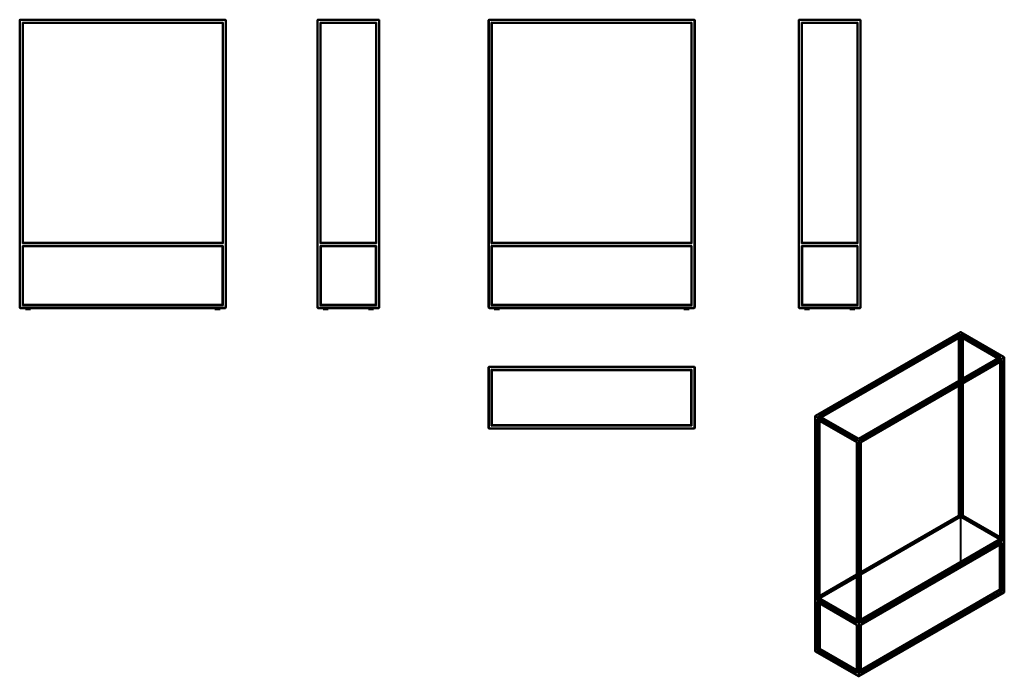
# Model space of a CAD drawing. Header units: millimetres. Extents: x 760 to 5537, y 624 to 3813.
import ezdxf

# ---------------------------------------------------------------- set-up
doc = ezdxf.new("R2010")
doc.units = ezdxf.units.MM
doc.header["$LTSCALE"] = 14.285714
doc.layers.add('Visible (ANSI)', color=7, linetype='Continuous', lineweight=50)
doc.layers.add('Visible Narrow (ANSI)', color=7, linetype='Continuous', lineweight=35)

msp = doc.modelspace()

# ---------------------------------------------------------------- linework, layer by layer
at = {"layer": 'Visible (ANSI)'}
for p, q in [((759.5, 3810.7), (759.5, 2414.7)), ((1757.5, 3812.7), (761.5, 3812.7)), ((774.5, 3797.7), (772.5, 3799.7)), ((774.5, 2727.7), (774.5, 3797.7)), ((774.5, 3797.7), (1744.5, 3797.7)), ((1744.5, 3797.7), (1746.5, 3799.7)), ((1744.5, 3797.7), (1744.5, 2727.7)), ((1759.5, 2414.7), (1759.5, 3810.7)), ((2204.3, 3810.7), (2204.3, 2414.7)), ((2502.3, 3812.7), (2206.3, 3812.7)), ((2219.3, 3797.7), (2217.3, 3799.7)), ((2219.3, 3797.7), (2489.3, 3797.7)), ((2219.3, 2727.7), (2219.3, 3797.7)), ((2489.3, 3797.7), (2491.3, 3799.7)), ((2489.3, 3797.7), (2489.3, 2727.7)), ((2504.3, 2414.7), (2504.3, 3810.7)), ((3034.8, 3810.7), (3034.8, 2414.7)), ((4032.8, 3812.7), (3036.8, 3812.7)), ((3049.8, 3797.7), (3047.8, 3799.7)), ((3049.8, 2727.7), (3049.8, 3797.7)), ((3049.8, 3797.7), (4019.8, 3797.7)), ((4019.8, 3797.7), (4021.8, 3799.7)), ((4019.8, 3797.7), (4019.8, 2727.7)), ((4034.8, 2414.7), (4034.8, 3810.7)), ((4540, 3810.7), (4540, 2414.7)), ((4838, 3812.7), (4542, 3812.7)), ((4555, 3797.7), (4553, 3799.7)), ((4555, 2727.7), (4555, 3797.7)), ((4555, 3797.7), (4825, 3797.7)), ((4825, 3797.7), (4827, 3799.7)), ((4825, 3797.7), (4825, 2727.7)), ((4840, 2414.7), (4840, 3810.7)), ((774.5, 2727.7), (772.5, 2725.7)), ((1744.5, 2727.7), (774.5, 2727.7)), ((777, 2728.7), (777, 2727.7)), ((777, 2728.7), (1742, 2728.7)), ((777, 2727.7), (1742, 2727.7)), ((1742, 2727.7), (1742, 2728.7)), ((1746.5, 2725.7), (1744.5, 2727.7)), ((2219.3, 2727.7), (2217.3, 2725.7)), ((2489.3, 2727.7), (2219.3, 2727.7)), ((2221.8, 2728.7), (2221.8, 2727.7)), ((2221.8, 2728.7), (2486.8, 2728.7)), ((2221.8, 2727.7), (2486.8, 2727.7)), ((2486.8, 2727.7), (2486.8, 2728.7)), ((2491.3, 2725.7), (2489.3, 2727.7)), ((3049.8, 2727.7), (3047.8, 2725.7)), ((4019.8, 2727.7), (3049.8, 2727.7)), ((3052.3, 2728.7), (3052.3, 2727.7)), ((3052.3, 2728.7), (4017.3, 2728.7)), ((3052.3, 2727.7), (4017.3, 2727.7)), ((4017.3, 2727.7), (4017.3, 2728.7)), ((4021.8, 2725.7), (4019.8, 2727.7)), ((4555, 2727.7), (4553, 2725.7)), ((4825, 2727.7), (4555, 2727.7)), ((4557.5, 2728.7), (4822.5, 2728.7)), ((4557.5, 2728.7), (4557.5, 2727.7)), ((4557.5, 2727.7), (4822.5, 2727.7)), ((4822.5, 2727.7), (4822.5, 2728.7)), ((4827, 2725.7), (4825, 2727.7)), ((774.5, 2712.7), (772.5, 2714.7)), ((774.5, 2712.7), (1744.5, 2712.7)), ((774.5, 2427.7), (774.5, 2712.7)), ((775, 2712.7), (775, 2429.7)), ((1744, 2429.7), (1744, 2712.7)), ((1744.5, 2712.7), (1746.5, 2714.7)), ((1744.5, 2712.7), (1744.5, 2427.7)), ((2219.3, 2712.7), (2217.3, 2714.7)), ((2219.3, 2712.7), (2489.3, 2712.7)), ((2219.3, 2427.7), (2219.3, 2712.7)), ((2219.8, 2712.7), (2219.8, 2429.7)), ((2488.8, 2429.7), (2488.8, 2712.7)), ((2489.3, 2712.7), (2491.3, 2714.7)), ((2489.3, 2712.7), (2489.3, 2427.7)), ((3049.8, 2712.7), (3047.8, 2714.7)), ((3049.8, 2712.7), (4019.8, 2712.7)), ((3049.8, 2427.7), (3049.8, 2712.7)), ((3050.3, 2712.7), (3050.3, 2429.7)), ((4019.3, 2429.7), (4019.3, 2712.7)), ((4019.8, 2712.7), (4021.8, 2714.7)), ((4019.8, 2712.7), (4019.8, 2427.7)), ((4555, 2712.7), (4553, 2714.7)), ((4555, 2712.7), (4825, 2712.7)), ((4555, 2427.7), (4555, 2712.7)), ((4555.5, 2712.7), (4555.5, 2429.7)), ((4824.5, 2429.7), (4824.5, 2712.7)), ((4825, 2712.7), (4827, 2714.7)), ((4825, 2712.7), (4825, 2427.7)), ((761.5, 2412.7), (1757.5, 2412.7)), ((772.5, 2425.7), (774.5, 2427.7)), ((1744.5, 2427.7), (774.5, 2427.7)), ((787, 2412.7), (787, 2407.7)), ((787, 2407.7), (812, 2407.7)), ((812, 2412.7), (812, 2407.7)), ((1707, 2407.7), (1707, 2412.7)), ((1732, 2407.7), (1707, 2407.7)), ((1732, 2407.7), (1732, 2412.7)), ((1744.5, 2427.7), (1746.5, 2425.7)), ((2206.3, 2412.7), (2502.3, 2412.7)), ((2217.3, 2425.7), (2219.3, 2427.7)), ((2489.3, 2427.7), (2219.3, 2427.7)), ((2231.8, 2407.7), (2231.8, 2412.7)), ((2256.8, 2407.7), (2231.8, 2407.7)), ((2256.8, 2407.7), (2256.8, 2412.7)), ((2451.8, 2412.7), (2451.8, 2407.7)), ((2451.8, 2407.7), (2476.8, 2407.7)), ((2476.8, 2412.7), (2476.8, 2407.7)), ((2489.3, 2427.7), (2491.3, 2425.7)), ((3036.8, 2412.7), (4032.8, 2412.7)), ((3047.8, 2425.7), (3049.8, 2427.7)), ((4019.8, 2427.7), (3049.8, 2427.7)), ((3062.3, 2412.7), (3062.3, 2407.7)), ((3062.3, 2407.7), (3087.3, 2407.7)), ((3087.3, 2412.7), (3087.3, 2407.7)), ((3982.3, 2407.7), (3982.3, 2412.7)), ((4007.3, 2407.7), (3982.3, 2407.7)), ((4007.3, 2407.7), (4007.3, 2412.7)), ((4019.8, 2427.7), (4021.8, 2425.7)), ((4542, 2412.7), (4838, 2412.7)), ((4553, 2425.7), (4555, 2427.7)), ((4825, 2427.7), (4555, 2427.7)), ((4567.5, 2407.7), (4567.5, 2412.7)), ((4592.5, 2407.7), (4567.5, 2407.7)), ((4592.5, 2407.7), (4592.5, 2412.7)), ((4787.5, 2412.7), (4787.5, 2407.7)), ((4787.5, 2407.7), (4812.5, 2407.7)), ((4812.5, 2412.7), (4812.5, 2407.7)), ((4825, 2427.7), (4827, 2425.7)), ((5325, 2295.4), (4620.7, 1888.8)), ((5536.3, 2174.6), (5327, 2295.4)), ((5326, 2272.5), (4649.9, 1882.1)), ((5316.2, 2057.7), (5316.2, 2266.8)), ((5326, 2283.1), (5326, 2286.4)), ((5326, 2272.5), (5326, 2283.1)), ((5507.1, 2167.9), (5326, 2272.5)), ((5326, 2063.3), (5326, 2272.5)), ((5335.8, 2069), (5335.8, 2266.8)), ((5517.7, 2174), (4831, 1777.5)), ((5527.5, 2157.1), (4840.8, 1760.6)), ((5516.9, 1288.6), (5516.9, 2151)), ((5537.3, 1033), (5537.3, 2172.9)), ((3034.8, 2125.6), (3034.8, 1829.6)), ((4032.8, 2127.6), (3036.8, 2127.6)), ((3049.8, 2112.6), (3047.8, 2114.6)), ((3049.8, 2112.6), (4019.8, 2112.6)), ((3049.8, 1842.6), (3049.8, 2112.6)), ((3049.8, 2110.1), (3051.3, 2110.1)), ((3051.3, 1845.1), (3051.3, 2110.1)), ((3052.3, 2112.6), (3052.3, 2111.1)), ((3052.3, 2111.1), (4017.3, 2111.1)), ((4017.3, 2111.1), (4017.3, 2112.6)), ((4019.8, 2110.1), (4018.3, 2110.1)), ((4018.3, 2110.1), (4018.3, 1845.1)), ((4019.8, 2112.6), (4021.8, 2114.6)), ((4019.8, 2112.6), (4019.8, 1842.6)), ((4034.8, 1829.6), (4034.8, 2125.6)), ((5316.2, 1404.5), (5316.2, 2035.1)), ((5326, 1398.8), (5326, 2040.7)), ((5335.8, 1404.5), (5335.8, 2046.4)), ((4619.7, 747.3), (4619.7, 1887.1)), ((4821.2, 1760.6), (4629.5, 1871.3)), ((4831, 1777.5), (4639.3, 1888.2)), ((4640.1, 1002.8), (4640.1, 1865.2)), ((3036.8, 1827.6), (4032.8, 1827.6)), ((3049.8, 1842.6), (3047.8, 1840.6)), ((3049.8, 1845.1), (3051.3, 1845.1)), ((4019.8, 1842.6), (3049.8, 1842.6)), ((3052.3, 1842.6), (3052.3, 1844.1)), ((4017.3, 1844.1), (3052.3, 1844.1)), ((4017.3, 1842.6), (4017.3, 1844.1)), ((4019.8, 1845.1), (4018.3, 1845.1)), ((4019.8, 1842.6), (4021.8, 1840.6)), ((4831, 1777.5), (4831, 1776.9)), ((4821.2, 1760.6), (4821.8, 1760.9)), ((4821.2, 886), (4821.2, 1760.6)), ((4840.8, 1760.6), (4840.2, 1760.9)), ((4840.8, 886), (4840.8, 1760.6)), ((5315, 1403.9), (4840.8, 1130.1)), ((5323.9, 1398.8), (5315, 1403.9)), ((5316.2, 1404.5), (5315.1, 1403.9)), ((5316.8, 1404.1), (5316.2, 1404.5)), ((5316.8, 1404.1), (5326, 1398.8)), ((5324.7, 1398.1), (5326, 1398.8)), ((5326, 1398.8), (5335.2, 1404.1)), ((5326, 1398.8), (5327.3, 1398.1)), ((5326, 1397.1), (5326, 1398.8)), ((5336.9, 1403.9), (5328.1, 1398.8)), ((5335.8, 1404.5), (5335.2, 1404.1)), ((5336.8, 1403.9), (5335.8, 1404.5)), ((5516.9, 1300), (5336.9, 1403.9)), ((5516.9, 1290.6), (5514.8, 1289.4)), ((5515.5, 1290.6), (5516.9, 1291.5)), ((5514.5, 1288.3), (4840.8, 899.3)), ((5527.5, 1271.2), (4840.8, 874.7)), ((4842, 889.1), (5524.3, 1283.1)), ((4842, 888.3), (5524.3, 1282.3)), ((5514.1, 1288.2), (5514.8, 1288.6)), ((5514.8, 1288.6), (5514.8, 1289.4)), ((5515.1, 1289.6), (5516.9, 1288.6)), ((5515.4, 1264.2), (5515.4, 1045.3)), ((5524.3, 1283.1), (5515.5, 1288.2)), ((5516.9, 1288.6), (5515.8, 1288)), ((5516.9, 1288.6), (5526.1, 1283.3)), ((5516.9, 1043.7), (5516.9, 1265.1)), ((5524.3, 1282.3), (5524.3, 1283.1)), ((5528.9, 1281.7), (5526.1, 1283.3)), ((4821.2, 1118.8), (4640.1, 1014.3)), ((5516.9, 1054.9), (5515.4, 1055.8)), ((4640.1, 1005.7), (4641.5, 1004.9)), ((4642.2, 1003.6), (4640.1, 1004.9)), ((4640.1, 1002.8), (4641.9, 1003.8)), ((4642.2, 1003.6), (4642.2, 1002.8)), ((4832, 624.7), (5536.3, 1031.3)), ((5516.9, 1043.7), (4840.8, 653.3)), ((5514.4, 1043.6), (4840.8, 654.7)), ((5494.1, 1030.5), (5494.1, 1031.4)), ((5506.3, 1037.5), (5505.1, 1038.2)), ((5515.3, 1044.6), (5516.9, 1043.7)), ((5526.1, 1038.3), (5516.9, 1043.7)), ((5526.1, 1038.3), (5528.9, 1036.7)), ((4630.9, 997.5), (4628.1, 995.9)), ((4821.2, 874.7), (4629.5, 985.4)), ((4630.9, 997.5), (4640.1, 1002.8)), ((4641.5, 1002.4), (4632.7, 997.3)), ((4632.7, 997.3), (4820.1, 889.1)), ((4632.7, 997.3), (4632.7, 996.5)), ((4632.7, 996.5), (4820.1, 888.3)), ((4641.2, 1002.2), (4640.1, 1002.8)), ((4640.1, 757.9), (4640.1, 979.3)), ((4641.6, 978.4), (4641.6, 759.5)), ((4642.2, 1002.8), (4642.9, 1002.4)), ((4821.2, 899.3), (4642.5, 1002.5)), ((4820.1, 889.1), (4821.2, 889.8)), ((4820.1, 888.3), (4820.1, 889.1)), ((4821.2, 889), (4820.1, 888.3)), ((4821.2, 874.7), (4821.8, 875)), ((4821.2, 641), (4821.2, 874.7)), ((4840.8, 874.7), (4840.2, 875)), ((4840.8, 889.8), (4842, 889.1)), ((4842, 888.3), (4840.8, 889)), ((4840.8, 641), (4840.8, 874.7)), ((4842, 889.1), (4842, 888.3)), ((4641.6, 770.1), (4640.1, 769.2)), ((4620.7, 745.5), (4830, 624.7)), ((4628.1, 750.9), (4630.9, 752.6)), ((4640.1, 757.9), (4630.9, 752.6)), ((4640.1, 757.9), (4641.7, 758.8)), ((4821.2, 653.3), (4640.1, 757.9)), ((4821.2, 654.7), (4642.6, 757.8)), ((4651.9, 752.4), (4650.7, 751.8)), ((4662.9, 744.7), (4662.9, 745.6)), ((4818.5, 655.8), (4818.5, 654.9)), ((4843.5, 655.8), (4843.5, 654.9))]:
    msp.add_line(p, q, dxfattribs=at)
for centre, radius, start, end in [((761.5, 3810.7), 2, 90, 180), ((1757.5, 3810.7), 2, 0, 90), ((2206.3, 3810.7), 2, 90, 180), ((2502.3, 3810.7), 2, 0, 90), ((3036.8, 3810.7), 2, 90, 180), ((4032.8, 3810.7), 2, 0, 90), ((4542, 3810.7), 2, 90, 180), ((4838, 3810.7), 2, 0, 90), ((774, 2726.7), 2, 30, 75.5225), ((1745, 2726.7), 2, 104.4775, 150), ((2218.8, 2726.7), 2, 30, 75.5225), ((2489.8, 2726.7), 2, 104.4775, 150), ((3049.3, 2726.7), 2, 30, 75.5225), ((4020.3, 2726.7), 2, 104.4775, 150), ((4554.5, 2726.7), 2, 30, 75.5225), ((4825.5, 2726.7), 2, 104.4775, 150), ((761.5, 2414.7), 2, 180, 270), ((777, 2429.7), 2, 180, 270), ((1742, 2429.7), 2, 270, 0), ((1757.5, 2414.7), 2, 270, 0), ((2206.3, 2414.7), 2, 180, 270), ((2221.8, 2429.7), 2, 180, 270), ((2486.8, 2429.7), 2, 270, 0), ((2502.3, 2414.7), 2, 270, 0), ((3036.8, 2414.7), 2, 180, 270), ((3052.3, 2429.7), 2, 180, 270), ((4017.3, 2429.7), 2, 270, 0), ((4032.8, 2414.7), 2, 270, 0), ((4542, 2414.7), 2, 180, 270), ((4557.5, 2429.7), 2, 180, 270), ((4822.5, 2429.7), 2, 270, 0), ((4838, 2414.7), 2, 270, 0), ((5326, 2293.7), 2, 60, 120), ((5535.3, 2172.9), 2, 0, 60), ((3036.8, 2125.6), 2, 90, 180), ((3052.3, 2110.1), 2, 90, 180), ((3052.3, 2110.1), 1, 90, 180), ((4017.3, 2110.1), 2, 0, 90), ((4017.3, 2110.1), 1, 0, 90), ((4032.8, 2125.6), 2, 0, 90), ((4621.7, 1887.1), 2, 120, 180), ((3036.8, 1829.6), 2, 180, 270), ((3052.3, 1845.1), 2, 180, 270), ((3052.3, 1845.1), 1, 180, 270), ((4017.3, 1845.1), 2, 270, 0), ((4017.3, 1845.1), 1, 270, 0), ((4032.8, 1829.6), 2, 270, 0), ((5513.4, 1045.3), 2, 300, 0), ((5535.3, 1033), 2, 300, 0), ((4621.7, 747.3), 2, 180, 240), ((4643.6, 759.5), 2, 180, 240), ((4831, 626.4), 2, 240, 300)]:
    msp.add_arc(centre, radius, start, end, dxfattribs=at)
for centre, major_axis, start_param, end_param in [((5519.7, 2172.9), (2.83, 0), 1.570796, 2.356194), ((5527.5, 2159.4), (-1.41, -2.45), 0.785398, 1.570796), ((4629.5, 1873.6), (1.41, -2.45), 4.712389, 5.497787), ((4637.3, 1887.1), (-2.83, 0), 3.926991, 4.712389), ((5323.9, 1397.2), (1, -1.73), 0.785398, 2.356194), ((5326, 1396), (2, 0), 1.157232, 1.98436), ((5326, 1396), (1, 0), 0.785398, 2.356194), ((5328.1, 1397.2), (1, 1.73), 0.785398, 2.356194), ((5515.5, 1289), (1, 1.73), 0.785398, 2.356194), ((5513.4, 1287.8), (1, 0), 0.612972, 0.785398), ((5515.5, 1286.6), (-1, 1.73), 5.497787, 6.283185), ((5513.4, 1287.8), (2, 0), 0.513731, 0.785398), ((5527.5, 1273.5), (-1.41, -2.45), 0.785398, 1.570796), ((4641.5, 1003.2), (-1, 1.73), 3.926991, 5.497787), ((5481.6, 1027.3), (12.5, 0), 4.196516, 4.338508), ((5481.6, 1031.4), (-12.5, 0), 1.514599, 1.712693), ((5481.6, 1031.4), (12.5, 0), 6.141288, 6.339382), ((4629.5, 987.7), (1.41, -2.45), 4.712389, 5.497787), ((4641.5, 1000.8), (1, 1.73), 0, 0.785398), ((4643.6, 1002), (2, 0), 2.356194, 2.627861), ((4643.6, 1002), (1, 0), 2.356194, 2.52862), ((4823.2, 884.8), (1.41, -2.45), 3.926991, 4.712389), ((4838.8, 884.8), (-1.41, -2.45), 1.570796, 2.356194), ((4675.4, 745.6), (-12.5, 0), 6.226988, 6.425082), ((4675.4, 745.6), (-12.5, 0), 1.428899, 1.626993), ((4675.4, 741.5), (12.5, 0), 5.08627, 5.228262), ((4831, 655.8), (-12.5, 0), 6.226988, 6.425082), ((4823.2, 639.9), (-1.41, 2.45), 0.785398, 1.570796), ((4838.8, 639.9), (-1.41, -2.45), 1.570796, 2.356194), ((4831, 655.8), (12.5, 0), 6.141288, 6.339382)]:
    msp.add_ellipse(centre, major_axis=major_axis, ratio=0.57735, start_param=start_param, end_param=end_param, dxfattribs=at)
at = {"layer": 'Visible Narrow (ANSI)'}
for p, q in [((761.5, 3810.7), (759.5, 3810.7)), ((761.5, 3812.7), (761.5, 3810.7)), ((761.5, 2414.7), (761.5, 3810.7)), ((761.5, 3810.7), (1757.5, 3810.7)), ((772.5, 3799.7), (772.5, 2725.7)), ((1746.5, 3799.7), (772.5, 3799.7)), ((1746.5, 2725.7), (1746.5, 3799.7)), ((1757.5, 3810.7), (1757.5, 3812.7)), ((1759.5, 3810.7), (1757.5, 3810.7)), ((1757.5, 3810.7), (1757.5, 2414.7)), ((2206.3, 3810.7), (2204.3, 3810.7)), ((2206.3, 3812.7), (2206.3, 3810.7)), ((2206.3, 2414.7), (2206.3, 3810.7)), ((2206.3, 3810.7), (2502.3, 3810.7)), ((2217.3, 3799.7), (2217.3, 2725.7)), ((2491.3, 3799.7), (2217.3, 3799.7)), ((2491.3, 2725.7), (2491.3, 3799.7)), ((2502.3, 3810.7), (2502.3, 3812.7)), ((2504.3, 3810.7), (2502.3, 3810.7)), ((2502.3, 3810.7), (2502.3, 2414.7)), ((3036.8, 3810.7), (3034.8, 3810.7)), ((3036.8, 3812.7), (3036.8, 3810.7)), ((3036.8, 2414.7), (3036.8, 3810.7)), ((3036.8, 3810.7), (4032.8, 3810.7)), ((3047.8, 3799.7), (3047.8, 2725.7)), ((4021.8, 3799.7), (3047.8, 3799.7)), ((4021.8, 2725.7), (4021.8, 3799.7)), ((4032.8, 3810.7), (4032.8, 3812.7)), ((4034.8, 3810.7), (4032.8, 3810.7)), ((4032.8, 3810.7), (4032.8, 2414.7)), ((4542, 3810.7), (4540, 3810.7)), ((4542, 3812.7), (4542, 3810.7)), ((4542, 2414.7), (4542, 3810.7)), ((4542, 3810.7), (4838, 3810.7)), ((4553, 3799.7), (4553, 2725.7)), ((4827, 3799.7), (4553, 3799.7)), ((4827, 2725.7), (4827, 3799.7)), ((4838, 3810.7), (4838, 3812.7)), ((4840, 3810.7), (4838, 3810.7)), ((4838, 3810.7), (4838, 2414.7)), ((772.5, 2725.7), (1746.5, 2725.7)), ((2217.3, 2725.7), (2491.3, 2725.7)), ((3047.8, 2725.7), (4021.8, 2725.7)), ((4553, 2725.7), (4827, 2725.7)), ((772.5, 2714.7), (772.5, 2425.7)), ((1746.5, 2714.7), (772.5, 2714.7)), ((777, 2429.7), (777, 2712.7)), ((1742, 2712.7), (1742, 2429.7)), ((1746.5, 2425.7), (1746.5, 2714.7)), ((2217.3, 2714.7), (2217.3, 2425.7)), ((2491.3, 2714.7), (2217.3, 2714.7)), ((2221.8, 2429.7), (2221.8, 2712.7)), ((2486.8, 2712.7), (2486.8, 2429.7)), ((2491.3, 2425.7), (2491.3, 2714.7)), ((3047.8, 2714.7), (3047.8, 2425.7)), ((4021.8, 2714.7), (3047.8, 2714.7)), ((3052.3, 2429.7), (3052.3, 2712.7)), ((4017.3, 2712.7), (4017.3, 2429.7)), ((4021.8, 2425.7), (4021.8, 2714.7)), ((4553, 2714.7), (4553, 2425.7)), ((4827, 2714.7), (4553, 2714.7)), ((4557.5, 2429.7), (4557.5, 2712.7)), ((4822.5, 2712.7), (4822.5, 2429.7)), ((4827, 2425.7), (4827, 2714.7)), ((759.5, 2414.7), (761.5, 2414.7)), ((761.5, 2414.7), (761.5, 2412.7)), ((1757.5, 2414.7), (761.5, 2414.7)), ((772.5, 2425.7), (1746.5, 2425.7)), ((775, 2429.7), (777, 2429.7)), ((777, 2429.7), (777, 2427.7)), ((1742, 2429.7), (777, 2429.7)), ((1742, 2429.7), (1744, 2429.7)), ((1742, 2427.7), (1742, 2429.7)), ((1757.5, 2414.7), (1759.5, 2414.7)), ((1757.5, 2412.7), (1757.5, 2414.7)), ((2204.3, 2414.7), (2206.3, 2414.7)), ((2206.3, 2414.7), (2206.3, 2412.7)), ((2502.3, 2414.7), (2206.3, 2414.7)), ((2217.3, 2425.7), (2491.3, 2425.7)), ((2219.8, 2429.7), (2221.8, 2429.7)), ((2221.8, 2429.7), (2221.8, 2427.7)), ((2486.8, 2429.7), (2221.8, 2429.7)), ((2486.8, 2429.7), (2488.8, 2429.7)), ((2486.8, 2427.7), (2486.8, 2429.7)), ((2502.3, 2414.7), (2504.3, 2414.7)), ((2502.3, 2412.7), (2502.3, 2414.7)), ((3034.8, 2414.7), (3036.8, 2414.7)), ((3036.8, 2414.7), (3036.8, 2412.7)), ((4032.8, 2414.7), (3036.8, 2414.7)), ((3047.8, 2425.7), (4021.8, 2425.7)), ((3050.3, 2429.7), (3052.3, 2429.7)), ((3052.3, 2429.7), (3052.3, 2427.7)), ((4017.3, 2429.7), (3052.3, 2429.7)), ((4017.3, 2429.7), (4019.3, 2429.7)), ((4017.3, 2427.7), (4017.3, 2429.7)), ((4032.8, 2414.7), (4034.8, 2414.7)), ((4032.8, 2412.7), (4032.8, 2414.7)), ((4540, 2414.7), (4542, 2414.7)), ((4542, 2414.7), (4542, 2412.7)), ((4838, 2414.7), (4542, 2414.7)), ((4553, 2425.7), (4827, 2425.7)), ((4555.5, 2429.7), (4557.5, 2429.7)), ((4557.5, 2429.7), (4557.5, 2427.7)), ((4822.5, 2429.7), (4557.5, 2429.7)), ((4822.5, 2429.7), (4824.5, 2429.7)), ((4822.5, 2427.7), (4822.5, 2429.7)), ((4838, 2412.7), (4838, 2414.7)), ((4838, 2414.7), (4840, 2414.7)), ((4621.7, 1888.7), (5326, 2295.3)), ((5326, 2295.3), (5535.3, 2174.5)), ((5326, 2286.4), (4637.3, 1888.7)), ((4640.7, 1887.4), (5326, 2283.1)), ((5316.8, 2058), (5316.8, 2267.2)), ((5519.7, 2174.5), (5326, 2286.4)), ((5326, 2283.1), (5516.3, 2173.2)), ((5335.2, 2267.2), (5335.2, 2068.6)), ((4831, 1776.9), (5519.7, 2174.5)), ((5535.3, 2174.5), (4831, 1767.9)), ((4832.4, 1765.4), (5536.7, 2172.1)), ((5528.9, 2158.6), (4840.2, 1760.9)), ((5526.1, 2156.3), (5526.1, 1283.3)), ((5528.9, 1281.7), (5528.9, 2158.6)), ((5536.7, 2172.1), (5536.7, 1032.2)), ((3036.8, 2125.6), (3034.8, 2125.6)), ((3036.8, 2127.6), (3036.8, 2125.6)), ((3036.8, 2125.6), (4032.8, 2125.6)), ((3036.8, 1829.6), (3036.8, 2125.6)), ((4021.8, 2114.6), (3047.8, 2114.6)), ((3047.8, 2114.6), (3047.8, 1840.6)), ((3052.3, 2110.1), (3051.3, 2110.1)), ((3052.3, 2111.1), (3052.3, 2110.1)), ((3052.3, 2110.1), (3052.3, 1845.1)), ((4017.3, 2110.1), (3052.3, 2110.1)), ((4017.3, 2110.1), (4017.3, 2111.1)), ((4018.3, 2110.1), (4017.3, 2110.1)), ((4017.3, 1845.1), (4017.3, 2110.1)), ((4021.8, 1840.6), (4021.8, 2114.6)), ((4032.8, 2125.6), (4032.8, 2127.6)), ((4032.8, 2125.6), (4032.8, 1829.6)), ((4034.8, 2125.6), (4032.8, 2125.6)), ((5316.8, 1404.1), (5316.8, 2035.4)), ((5335.2, 2046), (5335.2, 1404.1)), ((4620.3, 746.4), (4620.3, 1886.3)), ((4620.3, 1886.3), (4829.6, 1765.4)), ((4831, 1767.9), (4621.7, 1888.7)), ((4628.1, 1872.8), (4628.1, 995.9)), ((4821.8, 1760.9), (4628.1, 1872.8)), ((4630.9, 997.5), (4630.9, 1870.5)), ((4637.3, 1888.7), (4831, 1776.9)), ((3034.8, 1829.6), (3036.8, 1829.6)), ((4032.8, 1829.6), (3036.8, 1829.6)), ((3036.8, 1829.6), (3036.8, 1827.6)), ((3047.8, 1840.6), (4021.8, 1840.6)), ((3051.3, 1845.1), (3052.3, 1845.1)), ((3052.3, 1845.1), (3052.3, 1844.1)), ((3052.3, 1845.1), (4017.3, 1845.1)), ((4017.3, 1844.1), (4017.3, 1845.1)), ((4017.3, 1845.1), (4018.3, 1845.1)), ((4032.8, 1827.6), (4032.8, 1829.6)), ((4032.8, 1829.6), (4034.8, 1829.6)), ((4821.8, 884), (4821.8, 1760.9)), ((4829.6, 1765.4), (4829.6, 625.6)), ((4832.4, 625.6), (4832.4, 1765.4)), ((4840.2, 1760.9), (4840.2, 884)), ((5323.9, 1398.8), (4840.8, 1119.9)), ((4840.8, 1116.7), (5325.3, 1396.4)), ((5315.7, 1403.5), (5316.8, 1404.1)), ((5325.3, 1179.1), (5325.3, 1396.4)), ((5326.7, 1396.4), (5514.1, 1288.2)), ((5326.7, 1396.4), (5326.7, 1179.9)), ((5515.5, 1290.6), (5328.1, 1398.8)), ((5335.2, 1404.1), (5336.2, 1403.5)), ((4840.2, 884), (5528.9, 1281.7)), ((5528.9, 1272.7), (4840.2, 875)), ((4840.8, 898.7), (5515.5, 1288.2)), ((5526.1, 1283.3), (4840.8, 887.6)), ((5514.1, 1288.1), (5514.1, 1288.2)), ((5514.8, 1263.8), (5514.8, 1044.5)), ((5526.1, 1270.4), (5526.1, 1038.3)), ((5528.9, 1036.7), (5528.9, 1272.7)), ((4821.2, 1108.6), (4641.5, 1004.9)), ((4642.9, 1002.4), (4821.2, 1105.4)), ((5515.4, 1055.2), (5516.9, 1054.3)), ((5536.7, 1032.2), (4832.4, 625.6)), ((4840.2, 639.1), (5528.9, 1036.7)), ((5514.8, 1044.5), (4840.8, 655.3)), ((5526.1, 1038.3), (4840.8, 642.7)), ((4628.1, 995.9), (4821.8, 884)), ((4628.1, 986.9), (4628.1, 750.9)), ((4821.8, 875), (4628.1, 986.9)), ((4821.2, 887.6), (4630.9, 997.5)), ((4630.9, 752.6), (4630.9, 984.6)), ((4641.5, 1002.4), (4821.2, 898.7)), ((4642.2, 758.7), (4642.2, 978.1)), ((4642.9, 1002.4), (4642.9, 1002.3)), ((4821.8, 639.1), (4821.8, 875)), ((4840.2, 875), (4840.2, 639.1)), ((4640.1, 768.5), (4641.6, 769.4)), ((4829.6, 625.6), (4620.3, 746.4)), ((4628.1, 750.9), (4821.8, 639.1)), ((4821.2, 642.7), (4630.9, 752.6)), ((4821.2, 655.3), (4642.2, 758.7))]:
    msp.add_line(p, q, dxfattribs=at)
for centre, major_axis, start_param, end_param in [((5326, 2293.7), (-1, 1.73), 5.497787, 6.283185), ((5326, 2293.7), (1, 1.73), 0, 0.785398), ((5535.3, 2172.9), (1, 1.73), 0, 0.785398), ((5535.3, 2172.9), (1, -1.73), 0.785398, 2.356194), ((5535.3, 2172.9), (2, 0), 5.497787, 6.283185), ((4621.7, 1887.1), (-2, 0), 0, 0.785398), ((4621.7, 1887.1), (1, 1.73), 0.785398, 2.356194), ((4621.7, 1887.1), (-1, 1.73), 5.497787, 6.283185), ((4831, 1766.3), (-1, -1.73), 3.926991, 5.497787), ((4831, 1766.3), (-1, 1.73), 3.926991, 5.497787), ((4831, 1766.3), (2, 0), 3.926991, 5.497787), ((5513.4, 1045.3), (1, -1.73), 0, 0.785398), ((5513.4, 1045.3), (2, 0), 5.497787, 6.283185), ((5535.3, 1033), (1, -1.73), 0, 0.785398), ((5535.3, 1033), (2, 0), 5.497787, 6.283185), ((4621.7, 747.3), (-2, 0), 0, 0.785398), ((4621.7, 747.3), (-1, -1.73), 5.497787, 6.283185), ((4643.6, 759.5), (-2, 0), 0, 0.785398), ((4643.6, 759.5), (-1, -1.73), 5.497787, 6.283185), ((4831, 626.4), (-1, -1.73), 5.497787, 6.283185), ((4831, 626.4), (-2, 0), 0.785398, 2.356194), ((4831, 626.4), (1, -1.73), 0, 0.785398)]:
    msp.add_ellipse(centre, major_axis=major_axis, ratio=0.57735, start_param=start_param, end_param=end_param, dxfattribs=at)

doc.saveas('drawing.dxf')
